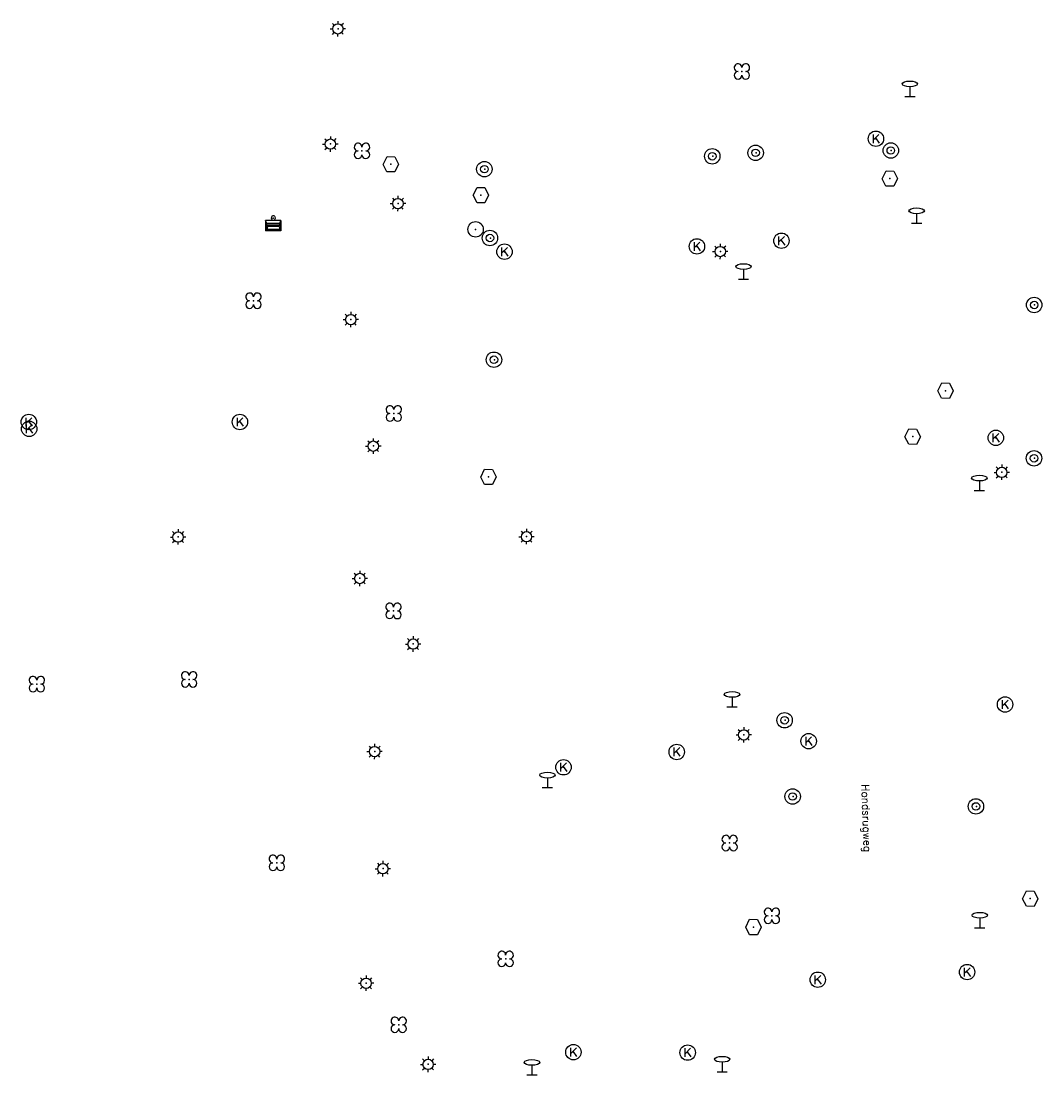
# Model space of a CAD drawing. Header units: metres. Extents: x 256352 to 256908, y 533292 to 533854.
# Tile 7 of 48: x 256495 to 256561, y 533434 to 533503. Entities that reach past the tile are written whole.
import ezdxf

# ---------------------------------------------------------------- set-up
doc = ezdxf.new("R2010")
doc.units = ezdxf.units.M
doc.header["$LTSCALE"] = 0.5
for name, color, linetype in [('Punt - Bak', 6, 'Continuous'), ('Punt - Paal', 7, 'Continuous'), ('Punt - Put', 8, 'Continuous'), ('Punt - Vegetatieobject', 7, 'Continuous'), ('Tekst - Openbare Ruimte Label', 7, 'Continuous')]:
    doc.layers.add(name, color=color, linetype=linetype)
doc.layers.add('Punt - vegetatieobject_punt', color=10, linetype='Continuous', lineweight=25)
doc.styles.get("Standard").update_dxf_attribs({"font": 'txt.shx'})

# ---------------------------------------------------------------- blocks, each defined once
blk = doc.blocks.new('BOOM')
at = {"linetype": 'Continuous'}
for centre, radius, start, end in [((-0.424999, 0.425), 0.424, 359.8648684, 269.9998649), ((0.424999, 0.425), 0.426, 270.0001345, 180.1344972), ((0.425, -0.425), 0.426, 180, 90), ((-0.425, -0.424999), 0.424, 90.1351316, 359.9998649)]:
    blk.add_arc(centre, radius, start, end, dxfattribs=at)
blk = doc.blocks.new('LICHTMAST')
at = {"linetype": 'Continuous'}
for p, q in [((-0.435, 0.407), (-0.293, 0.265)), ((-0.01, 0.586), (-0.01, 0.38)), ((0.419, 0.409), (0.275, 0.263)), ((-0.609, -0.015), (-0.412, -0.014)), ((-0.434, -0.44), (-0.29, -0.296)), ((-0.007, -0.602), (-0.005, -0.416)), ((0.406, -0.431), (0.274, -0.298)), ((0.589, -0.015), (0.389, -0.015))]:
    blk.add_line(p, q, dxfattribs=at)
blk.add_circle((-0.01, -0.015), 0.4, dxfattribs=at)
blk = doc.blocks.new('VERKEERSREGELINSTALLATIEPAAL')
at = {"linetype": 'Continuous'}
for radius in [0.6, 0.292]:
    blk.add_circle((-0.032, 0), radius, dxfattribs=at)
blk = doc.blocks.new('Verkeersbord')
at = {"linetype": 'Continuous'}
for p, q in [((-0.004, 1.246), (-0.004, -0.004)), ((-0.253, -0.003), (0.247, -0.003))]:
    blk.add_line(p, q, dxfattribs=at)
blk.add_circle((-0.004, 1.621), 0.375, dxfattribs=at)
blk = doc.blocks.new('Kolk')
at = {"linetype": 'Continuous'}
for p, q in [((-0.131779, -0.225094), (-0.131779, 0.223554)), ((-0.131779, -0.061917), (0.155792, 0.223554)), ((-0.023655, 0.045417), (0.167783, -0.225094))]:
    blk.add_line(p, q, dxfattribs=at)
blk.add_circle((0, 0), 0.4, dxfattribs=at)
blk = doc.blocks.new('Inspectie_Rioolput')
at = {"linetype": 'Continuous'}
blk.add_lwpolyline([(-0.908, -0.012), (-0.457, 0.793), (0.455, 0.772), (0.898, -0.004), (0.455, -0.79), (-0.463, -0.787), (-0.908, -0.012)], dxfattribs=at)
blk = doc.blocks.new('Afzetpaal')
at = {"linetype": 'Continuous'}
blk.add_circle((0, 0), 0.25, dxfattribs=at)
blk = doc.blocks.new('Afvalbak')
at = {"linetype": 'Continuous'}
for p, q in [((0.4, -0.091), (-0.4, -0.091)), ((-0.34, -0.195), (-0.4, -0.091)), ((-0.34, -0.252), (-0.4, -0.441)), ((0.34, -0.195), (-0.34, -0.195)), ((-0.34, -0.252), (-0.34, -0.195)), ((0.34, -0.252), (-0.34, -0.252)), ((-0.302, -0.297), (-0.333, -0.397)), ((0.302, -0.297), (-0.302, -0.297)), ((0.302, -0.297), (0.333, -0.397)), ((0.34, -0.195), (0.4, -0.091)), ((0.34, -0.252), (0.34, -0.195)), ((0.34, -0.252), (0.4, -0.441)), ((0.4, -0.441), (-0.4, -0.441)), ((0.333, -0.397), (-0.333, -0.397))]:
    blk.add_line(p, q, dxfattribs=at)
for p, q in [((-0.4, -0.091), (-0.4, -0.441)), ((0.4, -0.091), (0.4, -0.441))]:
    blk.add_line(p, q)
blk.add_circle((0, 0), 0.0908, dxfattribs=at)

msp = doc.modelspace()

# ---------------------------------------------------------------- linework, layer by layer
at = {"layer": 'Punt - Bak'}
msp.add_point((256511.464, 533490.03), dxfattribs=at)
at = {"layer": 'Punt - Paal'}
for p in [(256515.663, 533502.317), (256552.765, 533497.923), (256515.174, 533494.836), (256539.968, 533494.034), (256542.781, 533494.262), (256551.549, 533494.412), (256525.184, 533493.2), (256519.56, 533490.974), (256553.205, 533489.686), (256524.587, 533489.293), (256525.546, 533488.732), (256540.469, 533487.866), (256541.97, 533486.066), (256560.853, 533484.384), (256516.499, 533483.445), (256525.806, 533480.833), (256517.961, 533475.234), (256560.841, 533474.434), (256558.727, 533473.534), (256557.274, 533472.34), (256505.294, 533469.337), (256527.899, 533469.358), (256517.081, 533466.645), (256520.543, 533462.391), (256541.228, 533458.299), (256544.662, 533457.434), (256541.991, 533456.494), (256518.046, 533455.41), (256529.252, 533453.063), (256545.182, 533452.487), (256557.072, 533451.841), (256518.584, 533447.809), (256557.298, 533443.966), (256517.491, 533440.373), (256521.514, 533435.111), (256528.25, 533434.418), (256540.587, 533434.619)]:
    msp.add_point(p, dxfattribs=at)
at = {"layer": 'Punt - Put'}
for p in [(256550.558, 533495.174), (256519.095, 533493.519), (256551.465, 533492.587), (256524.938, 533491.515), (256544.429, 533488.554), (256526.464, 533487.843), (256538.946, 533488.186), (256555.079, 533478.824), (256495.603, 533476.791), (256509.298, 533476.792), (256495.629, 533476.344), (256552.945, 533475.839), (256558.338, 533475.766), (256525.423, 533473.228), (256558.936, 533458.456), (256546.194, 533456.077), (256537.635, 533455.376), (256530.288, 533454.381), (256560.573, 533445.856), (256542.614, 533444.013), (256556.474, 533441.09), (256546.786, 533440.595), (256530.933, 533435.893), (256538.345, 533435.864)]:
    msp.add_point(p, dxfattribs=at)
at = {"layer": 'Punt - Vegetatieobject'}
for p in [(256541.865, 533499.542), (256517.217, 533494.388), (256510.177, 533484.662), (256519.283, 533477.344), (256519.262, 533464.528), (256496.126, 533459.779), (256506.004, 533460.084), (256541.07, 533449.468), (256511.694, 533448.179), (256543.813, 533444.744), (256526.539, 533441.944), (256519.6, 533437.672)]:
    msp.add_point(p, dxfattribs=at)
at = {"layer": 'Punt - vegetatieobject_punt'}
for p in [(256541.865, 533499.542), (256517.217, 533494.388), (256510.177, 533484.662), (256519.283, 533477.344), (256519.262, 533464.528), (256496.126, 533459.779), (256506.004, 533460.084), (256541.07, 533449.468), (256511.694, 533448.179), (256543.813, 533444.744), (256526.539, 533441.944), (256519.6, 533437.672)]:
    msp.add_point(p, dxfattribs=at)

# ---------------------------------------------------------------- block references
at = {"layer": 'Punt - Bak', "xscale": 1.25000000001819, "yscale": 1.881467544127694}
msp.add_blockref('Afvalbak', (256511.464, 533490.03), dxfattribs=at)
at = {"layer": 'Punt - Paal'}
for name, p, xscale, yscale in [('LICHTMAST', (256515.663, 533502.317), 0.8347245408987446, 0.8417508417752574), ('Verkeersbord', (256552.765, 533497.923), 1.333333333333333, 0.5), ('LICHTMAST', (256515.174, 533494.836), 0.8347245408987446, 0.8417508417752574), ('VERKEERSREGELINSTALLATIEPAAL', (256539.968, 533494.034), 0.833333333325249, 0.833333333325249), ('VERKEERSREGELINSTALLATIEPAAL', (256542.781, 533494.262), 0.833333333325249, 0.833333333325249), ('VERKEERSREGELINSTALLATIEPAAL', (256551.549, 533494.412), 0.833333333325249, 0.833333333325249), ('VERKEERSREGELINSTALLATIEPAAL', (256525.184, 533493.2), 0.833333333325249, 0.833333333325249), ('LICHTMAST', (256519.56, 533490.974), 0.8347245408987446, 0.8417508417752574), ('Verkeersbord', (256553.205, 533489.686), 1.333333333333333, 0.5), ('Afzetpaal', (256524.587, 533489.293), 2, 2), ('VERKEERSREGELINSTALLATIEPAAL', (256525.546, 533488.732), 0.833333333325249, 0.833333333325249), ('LICHTMAST', (256540.469, 533487.866), 0.8347245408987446, 0.8417508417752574), ('Verkeersbord', (256541.97, 533486.066), 1.333333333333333, 0.5), ('VERKEERSREGELINSTALLATIEPAAL', (256560.853, 533484.384), 0.833333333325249, 0.833333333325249), ('LICHTMAST', (256516.499, 533483.445), 0.8347245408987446, 0.8417508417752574), ('VERKEERSREGELINSTALLATIEPAAL', (256525.806, 533480.833), 0.833333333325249, 0.833333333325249), ('LICHTMAST', (256517.961, 533475.234), 0.8347245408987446, 0.8417508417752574), ('VERKEERSREGELINSTALLATIEPAAL', (256560.841, 533474.434), 0.833333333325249, 0.833333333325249), ('LICHTMAST', (256558.727, 533473.534), 0.8347245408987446, 0.8417508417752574), ('Verkeersbord', (256557.274, 533472.34), 1.333333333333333, 0.5), ('LICHTMAST', (256505.294, 533469.337), 0.8347245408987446, 0.8417508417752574), ('LICHTMAST', (256527.899, 533469.358), 0.8347245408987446, 0.8417508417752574), ('LICHTMAST', (256517.081, 533466.645), 0.8347245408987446, 0.8417508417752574), ('LICHTMAST', (256520.543, 533462.391), 0.8347245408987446, 0.8417508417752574), ('Verkeersbord', (256541.228, 533458.299), 1.333333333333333, 0.5), ('VERKEERSREGELINSTALLATIEPAAL', (256544.662, 533457.434), 0.833333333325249, 0.833333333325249), ('LICHTMAST', (256541.991, 533456.494), 0.8347245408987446, 0.8417508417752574), ('LICHTMAST', (256518.046, 533455.41), 0.8347245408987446, 0.8417508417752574), ('Verkeersbord', (256529.252, 533453.063), 1.333333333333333, 0.5), ('VERKEERSREGELINSTALLATIEPAAL', (256545.182, 533452.487), 0.833333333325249, 0.833333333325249), ('VERKEERSREGELINSTALLATIEPAAL', (256557.072, 533451.841), 0.833333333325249, 0.833333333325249), ('LICHTMAST', (256518.584, 533447.809), 0.8347245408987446, 0.8417508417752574), ('Verkeersbord', (256557.298, 533443.966), 1.333333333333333, 0.5), ('LICHTMAST', (256517.491, 533440.373), 0.8347245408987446, 0.8417508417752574), ('Verkeersbord', (256540.587, 533434.619), 1.333333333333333, 0.5), ('LICHTMAST', (256521.514, 533435.111), 0.8347245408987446, 0.8417508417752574), ('Verkeersbord', (256528.25, 533434.418), 1.333333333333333, 0.5)]:
    msp.add_blockref(name, p, dxfattribs=dict(at, xscale=xscale, yscale=yscale))
at = {"layer": 'Punt - Put'}
for name, p, xscale, yscale in [('Kolk', (256550.558, 533495.174), 1.25000000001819, 1.25000000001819), ('Inspectie_Rioolput', (256519.095, 533493.519), 0.5537098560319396, 0.6317119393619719), ('Inspectie_Rioolput', (256551.465, 533492.587), 0.5537098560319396, 0.6317119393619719), ('Inspectie_Rioolput', (256524.938, 533491.515), 0.5537098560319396, 0.6317119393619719), ('Kolk', (256544.429, 533488.554), 1.25000000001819, 1.25000000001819), ('Kolk', (256526.464, 533487.843), 1.25000000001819, 1.25000000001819), ('Kolk', (256538.946, 533488.186), 1.25000000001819, 1.25000000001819), ('Inspectie_Rioolput', (256555.079, 533478.824), 0.5537098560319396, 0.6317119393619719), ('Kolk', (256495.603, 533476.791), 1.25000000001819, 1.25000000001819), ('Kolk', (256495.629, 533476.344), 1.25000000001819, 1.25000000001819), ('Kolk', (256509.298, 533476.792), 1.25000000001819, 1.25000000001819), ('Inspectie_Rioolput', (256552.945, 533475.839), 0.5537098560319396, 0.6317119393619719), ('Kolk', (256558.338, 533475.766), 1.25000000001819, 1.25000000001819), ('Inspectie_Rioolput', (256525.423, 533473.228), 0.5537098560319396, 0.6317119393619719), ('Kolk', (256558.936, 533458.456), 1.25000000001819, 1.25000000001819), ('Kolk', (256546.194, 533456.077), 1.25000000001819, 1.25000000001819), ('Kolk', (256537.635, 533455.376), 1.25000000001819, 1.25000000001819), ('Kolk', (256530.288, 533454.381), 1.25000000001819, 1.25000000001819), ('Inspectie_Rioolput', (256560.573, 533445.856), 0.5537098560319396, 0.6317119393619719), ('Inspectie_Rioolput', (256542.614, 533444.013), 0.5537098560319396, 0.6317119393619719), ('Kolk', (256546.786, 533440.595), 1.25000000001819, 1.25000000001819), ('Kolk', (256556.474, 533441.09), 1.25000000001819, 1.25000000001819), ('Kolk', (256530.933, 533435.893), 1.25000000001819, 1.25000000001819), ('Kolk', (256538.345, 533435.864), 1.25000000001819, 1.25000000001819)]:
    msp.add_blockref(name, p, dxfattribs=dict(at, xscale=xscale, yscale=yscale))
at = {"layer": 'Punt - Vegetatieobject', "xscale": 0.5882352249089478, "yscale": 0.5875440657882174}
for p in [(256541.865, 533499.542), (256517.217, 533494.388), (256510.177, 533484.662), (256519.283, 533477.344), (256519.262, 533464.528), (256496.126, 533459.779), (256506.004, 533460.084), (256541.07, 533449.468), (256511.694, 533448.179), (256543.813, 533444.744), (256526.539, 533441.944), (256519.6, 533437.672)]:
    msp.add_blockref('BOOM', p, dxfattribs=at)
at = {"layer": 'Punt - vegetatieobject_punt', "xscale": 0.5882352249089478, "yscale": 0.5875440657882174}
for p in [(256541.865, 533499.542), (256517.217, 533494.388), (256510.177, 533484.662), (256519.283, 533477.344), (256519.262, 533464.528), (256496.126, 533459.779), (256506.004, 533460.084), (256541.07, 533449.468), (256511.694, 533448.179), (256543.813, 533444.744), (256526.539, 533441.944), (256519.6, 533437.672)]:
    msp.add_blockref('BOOM', p, dxfattribs=at)

# ---------------------------------------------------------------- texts
at = {"layer": 'Tekst - Openbare Ruimte Label'}
msp.add_text('Hondsrugweg', height=0.5, rotation=272, dxfattribs=at).set_placement((256549.618, 533453.278))

doc.saveas('drawing.dxf')
